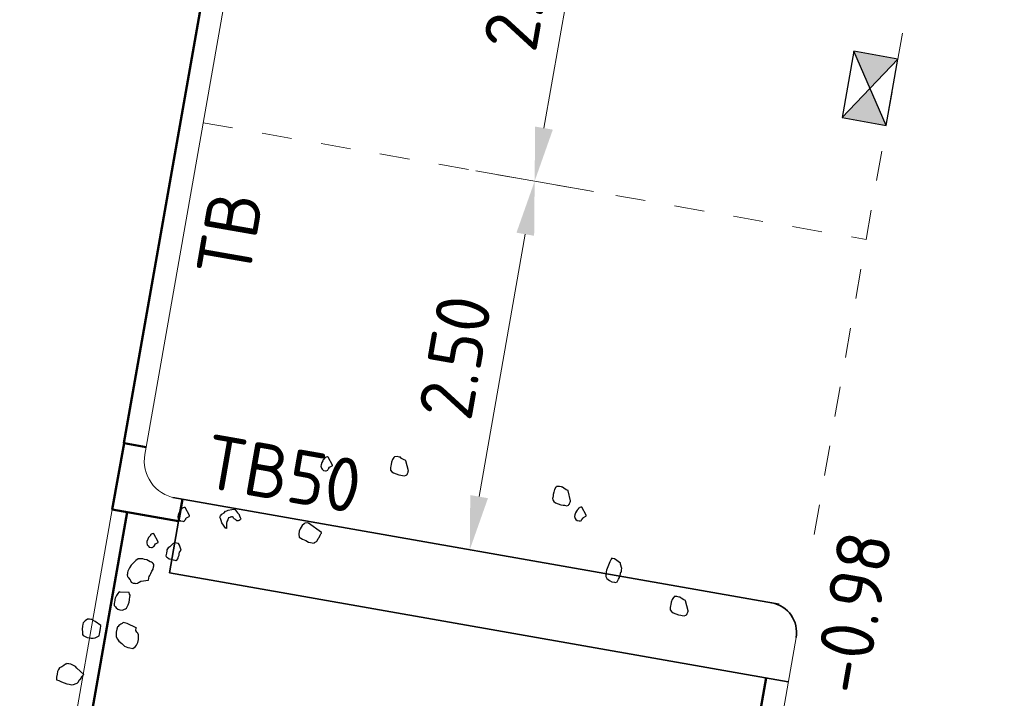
# Model space of a CAD drawing. Header units: metres. Extents: x 2514 to 227642, y 1683 to 852646.
# Tile 70 of 256: x 113568.57 to 113575.15, y 426421.13 to 426425.67. Entities that reach past the tile are written whole.
import ezdxf

# ---------------------------------------------------------------- set-up
doc = ezdxf.new("R2010")
doc.units = ezdxf.units.M
doc.linetypes.add('VW-1-1_STREEP', pattern=[2, 1, -1])
doc.layers.get('Defpoints').update_dxf_attribs({"color": 244, "lineweight": 35})
for name, color, linetype, lineweight in [('N-WE-GR-BOOM-S', 94, 'Continuous', 25), ('N-WE-RI-HWA_KOLK-S', 150, 'Continuous', 25), ('N-WE-VH-KANTOPSLUITING-T18', 1, 'Continuous', 18), ('N-WE-VH-KANTOPSLUITING_ACHTERKANTBAND-G', 1, 'Continuous', 50), ('N-WE-VH-KANTOPSLUITING_OPSLUITBAND_100X200-G', 1, 'Continuous', 18), ('N-WE-VH-KANTOPSLUITING_TALUDBAND-G', 2, 'Continuous', 35), ('N-WE-VH-KANTOPSLUITING_TROTTOIRBAND_130 150-G', 2, 'Continuous', 13), ('N-WE-VH-M', 7, 'Continuous', 18), ('N-WE-VH-NAP-T18', 1, 'Continuous', 18), ('N-WE-VW-MARKERING_LANGS_STREEP_11_010-G', 7, 'VW-1-1_STREEP', 13)]:
    doc.layers.add(name, color=color, linetype=linetype, lineweight=lineweight)
doc.styles.add('ISO', font='NLCS-ISO.ttf')
doc.styles.add('NLCS-ISO-M200-T18', font='NLCS-ISO.ttf', dxfattribs={"height": 0.36})
doc.dimstyles.new('NLCS-M200-T18-PIJL_L2_H1', dxfattribs={"dimscale": 0.2, "dimtxt": 2.5, "dimasz": 1.8, "dimexe": 2, "dimexo": 2, "dimgap": 0.7, "dimtad": 1, "dimzin": 0, "dimdsep": 46, "dimtxsty": 'NLCS-ISO-M200-T18', "dimcen": 0, "dimdle": 2, "dimclrd": 256, "dimclre": 256, "dimclrt": 1, "dimadec": 1, "dimazin": 0, "dimtfac": 1, "dimtdec": 3, "dimtofl": 0, "dimtmove": 0, "dimatfit": 3, "dimfxl": 2, "dimfxlon": 1, "dimtfillclr": 256, "dimtolj": 1, "dimtzin": 0, "dimlwd": -1, "dimlwe": -1, "dimarcsym": 0})

# ---------------------------------------------------------------- blocks, each defined once
blk = doc.blocks.new('SGR-BOOM_11')
at = {"flags": 128}
for points in [[(-0.601, 4.681), (-0.657, 4.805), (-0.657, 4.811), (-0.681, 4.817), (-0.719, 4.829), (-0.737, 4.842), (-0.743, 4.842), (-0.75, 4.842), (-0.781, 4.842), (-0.812, 4.835), (-0.818, 4.835), (-0.818, 4.829), (-0.824, 4.823), (-0.836, 4.792), (-0.843, 4.755), (-0.843, 4.724), (-0.843, 4.706), (-0.843, 4.681), (-0.843, 4.668), (-0.836, 4.65), (-0.818, 4.631), (-0.793, 4.619), (-0.756, 4.613), (-0.719, 4.607), (-0.688, 4.607), (-0.669, 4.607), (-0.638, 4.607), (-0.62, 4.619), (-0.613, 4.625), (-0.607, 4.631), (-0.607, 4.643), (-0.601, 4.662), (-0.601, 4.675), (-0.601, 4.681)], [(1.603, 4.662), (1.548, 4.786), (1.548, 4.792), (1.523, 4.798), (1.486, 4.811), (1.467, 4.823), (1.461, 4.823), (1.455, 4.823), (1.424, 4.823), (1.393, 4.817), (1.387, 4.817), (1.387, 4.811), (1.381, 4.805), (1.368, 4.774), (1.362, 4.736), (1.362, 4.706), (1.362, 4.687), (1.362, 4.662), (1.362, 4.65), (1.368, 4.631), (1.387, 4.613), (1.412, 4.6), (1.449, 4.594), (1.486, 4.588), (1.517, 4.588), (1.536, 4.588), (1.566, 4.588), (1.585, 4.6), (1.591, 4.607), (1.597, 4.613), (1.597, 4.625), (1.603, 4.643), (1.603, 4.656), (1.603, 4.662)], [(-1.614, 4.582), (-1.69, 4.677), (-1.696, 4.677), (-1.702, 4.677), (-1.715, 4.671), (-1.721, 4.665), (-1.733, 4.653), (-1.733, 4.646), (-1.746, 4.628), (-1.752, 4.615), (-1.758, 4.59), (-1.764, 4.559), (-1.764, 4.541), (-1.752, 4.516), (-1.739, 4.504), (-1.721, 4.491), (-1.69, 4.491), (-1.684, 4.491), (-1.665, 4.504), (-1.665, 4.51), (-1.659, 4.516), (-1.653, 4.529), (-1.653, 4.535), (-1.647, 4.547), (-1.614, 4.57), (-1.614, 4.576), (-1.614, 4.582)], [(1.843, 4.507), (1.767, 4.602), (1.761, 4.602), (1.755, 4.602), (1.742, 4.596), (1.736, 4.59), (1.724, 4.578), (1.724, 4.571), (1.712, 4.553), (1.705, 4.54), (1.699, 4.515), (1.693, 4.485), (1.693, 4.466), (1.705, 4.441), (1.717, 4.429), (1.736, 4.416), (1.767, 4.416), (1.773, 4.416), (1.792, 4.429), (1.792, 4.435), (1.798, 4.441), (1.804, 4.454), (1.804, 4.46), (1.811, 4.472), (1.843, 4.495), (1.843, 4.501), (1.843, 4.507)], [(2.406, 3.956), (2.319, 4), (2.288, 4), (2.282, 4), (2.275, 3.987), (2.263, 3.95), (2.251, 3.901), (2.238, 3.833), (2.238, 3.783), (2.245, 3.746), (2.263, 3.721), (2.3, 3.702), (2.337, 3.69), (2.369, 3.69), (2.387, 3.69), (2.406, 3.702), (2.412, 3.721), (2.418, 3.74), (2.424, 3.764), (2.424, 3.783), (2.43, 3.795), (2.43, 3.814), (2.43, 3.826), (2.43, 3.839), (2.437, 3.845), (2.437, 3.869), (2.437, 3.888), (2.406, 3.944), (2.406, 3.956)], [(-2.87, 3.503), (-2.935, 3.566), (-2.951, 3.593), (-2.966, 3.619), (-2.976, 3.636), (-2.971, 3.653), (-2.959, 3.681), (-2.93, 3.705), (-2.915, 3.728), (-2.898, 3.737), (-2.882, 3.747), (-2.836, 3.766), (-2.812, 3.773), (-2.798, 3.774), (-2.787, 3.766), (-2.769, 3.748), (-2.754, 3.735), (-2.743, 3.727), (-2.739, 3.722), (-2.731, 3.719), (-2.728, 3.714), (-2.725, 3.709), (-2.722, 3.704), (-2.719, 3.698), (-2.712, 3.687), (-2.709, 3.682), (-2.706, 3.677), (-2.703, 3.671), (-2.697, 3.661), (-2.699, 3.652), (-2.704, 3.649), (-2.712, 3.637), (-2.718, 3.634), (-2.728, 3.628), (-2.742, 3.627), (-2.754, 3.635), (-2.757, 3.64), (-2.765, 3.643), (-2.782, 3.647), (-2.794, 3.655), (-2.8, 3.666), (-2.811, 3.673), (-2.817, 3.67), (-2.822, 3.667), (-2.833, 3.661), (-2.838, 3.658), (-2.844, 3.655), (-2.86, 3.645), (-2.867, 3.62), (-2.873, 3.595), (-2.875, 3.572), (-2.871, 3.553), (-2.867, 3.534), (-2.866, 3.52), (-2.863, 3.515), (-2.86, 3.509), (-2.865, 3.506), (-2.87, 3.503)], [(-1.602, 3.668), (-1.794, 3.761), (-1.813, 3.761), (-1.844, 3.755), (-1.85, 3.743), (-1.875, 3.718), (-1.893, 3.668), (-1.899, 3.637), (-1.899, 3.594), (-1.887, 3.557), (-1.837, 3.538), (-1.788, 3.526), (-1.751, 3.513), (-1.676, 3.513), (-1.67, 3.52), (-1.646, 3.538), (-1.639, 3.551), (-1.633, 3.582), (-1.621, 3.6), (-1.614, 3.631), (-1.608, 3.65), (-1.602, 3.662), (-1.602, 3.668)], [(-3.38, 3.587), (-3.456, 3.682), (-3.462, 3.682), (-3.468, 3.682), (-3.481, 3.675), (-3.487, 3.669), (-3.499, 3.657), (-3.499, 3.651), (-3.512, 3.632), (-3.518, 3.62), (-3.524, 3.595), (-3.53, 3.564), (-3.53, 3.545), (-3.518, 3.521), (-3.505, 3.508), (-3.487, 3.496), (-3.456, 3.496), (-3.45, 3.496), (-3.431, 3.508), (-3.431, 3.515), (-3.425, 3.521), (-3.419, 3.533), (-3.419, 3.539), (-3.413, 3.552), (-3.38, 3.575), (-3.38, 3.581), (-3.38, 3.587)], [(3.406, 3.486), (3.35, 3.61), (3.35, 3.615), (3.325, 3.622), (3.288, 3.634), (3.269, 3.646), (3.263, 3.646), (3.257, 3.646), (3.226, 3.646), (3.195, 3.64), (3.189, 3.64), (3.189, 3.634), (3.183, 3.628), (3.17, 3.597), (3.164, 3.56), (3.164, 3.529), (3.164, 3.51), (3.164, 3.486), (3.164, 3.473), (3.17, 3.455), (3.189, 3.436), (3.214, 3.423), (3.251, 3.417), (3.288, 3.411), (3.319, 3.411), (3.338, 3.411), (3.368, 3.411), (3.387, 3.423), (3.393, 3.43), (3.399, 3.436), (3.399, 3.448), (3.406, 3.467), (3.406, 3.479), (3.406, 3.486)], [(-3.73, 3.171), (-3.806, 3.265), (-3.812, 3.265), (-3.818, 3.265), (-3.831, 3.259), (-3.837, 3.253), (-3.849, 3.241), (-3.849, 3.234), (-3.861, 3.216), (-3.868, 3.203), (-3.874, 3.178), (-3.88, 3.147), (-3.88, 3.129), (-3.868, 3.104), (-3.855, 3.092), (-3.837, 3.079), (-3.806, 3.079), (-3.799, 3.079), (-3.781, 3.092), (-3.781, 3.098), (-3.775, 3.104), (-3.769, 3.117), (-3.769, 3.123), (-3.762, 3.135), (-3.73, 3.158), (-3.73, 3.164), (-3.73, 3.171)], [(-3.41, 3.111), (-3.443, 3.176), (-3.462, 3.195), (-3.487, 3.195), (-3.512, 3.195), (-3.53, 3.182), (-3.567, 3.132), (-3.586, 3.114), (-3.598, 3.083), (-3.598, 3.071), (-3.598, 3.04), (-3.598, 3.003), (-3.592, 2.996), (-3.586, 2.99), (-3.574, 2.984), (-3.549, 2.972), (-3.518, 2.972), (-3.493, 2.965), (-3.468, 2.965), (-3.456, 2.965), (-3.45, 2.965), (-3.443, 2.972), (-3.431, 2.99), (-3.431, 3.003), (-3.431, 3.015), (-3.425, 3.04), (-3.425, 3.058), (-3.425, 3.083), (-3.41, 3.111)], [(-3.772, 2.642), (-3.772, 2.668), (-3.772, 2.674), (-3.772, 2.693), (-3.765, 2.705), (-3.753, 2.736), (-3.747, 2.767), (-3.734, 2.798), (-3.734, 2.829), (-3.734, 2.841), (-3.734, 2.848), (-3.734, 2.86), (-3.747, 2.872), (-3.759, 2.879), (-3.772, 2.885), (-3.79, 2.885), (-3.815, 2.897), (-3.84, 2.904), (-3.871, 2.904), (-3.895, 2.909), (-3.933, 2.904), (-3.957, 2.897), (-3.982, 2.872), (-4.007, 2.835), (-4.032, 2.798), (-4.05, 2.761), (-4.05, 2.749), (-4.063, 2.711), (-4.063, 2.693), (-4.063, 2.687), (-4.063, 2.681), (-4.063, 2.674), (-4.063, 2.668), (-4.063, 2.662), (-4.056, 2.643), (-4.05, 2.637), (-4.044, 2.631), (-4.013, 2.606), (-4.007, 2.594), (-3.995, 2.575), (-3.976, 2.569), (-3.964, 2.569), (-3.945, 2.569), (-3.933, 2.569), (-3.908, 2.575), (-3.895, 2.588), (-3.889, 2.594), (-3.871, 2.612), (-3.772, 2.642), (-3.772, 2.642), (-3.772, 2.642)], [(-3.995, 2.433), (-4.118, 2.42), (-4.125, 2.42), (-4.131, 2.414), (-4.143, 2.396), (-4.156, 2.365), (-4.168, 2.327), (-4.168, 2.309), (-4.168, 2.297), (-4.168, 2.278), (-4.168, 2.253), (-4.162, 2.228), (-4.143, 2.216), (-4.131, 2.204), (-4.106, 2.191), (-4.081, 2.185), (-4.044, 2.185), (-4.019, 2.204), (-4.007, 2.21), (-3.995, 2.222), (-3.982, 2.272), (-3.976, 2.309), (-3.976, 2.34), (-3.976, 2.352), (-3.976, 2.371), (-3.976, 2.402), (-3.988, 2.414), (-3.995, 2.433)], [(-4.292, 1.937), (-4.379, 1.975), (-4.397, 1.981), (-4.416, 1.993), (-4.44, 1.993), (-4.459, 1.993), (-4.484, 1.987), (-4.509, 1.962), (-4.533, 1.931), (-4.533, 1.912), (-4.533, 1.882), (-4.533, 1.844), (-4.521, 1.807), (-4.515, 1.776), (-4.502, 1.764), (-4.484, 1.758), (-4.447, 1.745), (-4.416, 1.745), (-4.391, 1.745), (-4.366, 1.752), (-4.341, 1.758), (-4.317, 1.776), (-4.292, 1.795), (-4.292, 1.801), (-4.292, 1.82), (-4.292, 1.844), (-4.292, 1.869), (-4.292, 1.9), (-4.292, 1.925), (-4.292, 1.937)], [(-4.403, 1.25), (-4.509, 1.318), (-4.533, 1.337), (-4.571, 1.349), (-4.601, 1.355), (-4.626, 1.355), (-4.632, 1.355), (-4.651, 1.355), (-4.657, 1.349), (-4.67, 1.343), (-4.688, 1.324), (-4.713, 1.3), (-4.738, 1.281), (-4.75, 1.256), (-4.756, 1.231), (-4.756, 1.194), (-4.756, 1.151), (-4.756, 1.132), (-4.75, 1.12), (-4.719, 1.114), (-4.682, 1.102), (-4.645, 1.095), (-4.608, 1.089), (-4.577, 1.089), (-4.539, 1.089), (-4.515, 1.095), (-4.484, 1.114), (-4.471, 1.12), (-4.465, 1.132), (-4.459, 1.138), (-4.447, 1.17), (-4.44, 1.176), (-4.428, 1.201), (-4.428, 1.213), (-4.409, 1.244), (-4.403, 1.25)]]:
    blk.add_lwpolyline(points, close=True, dxfattribs=at)
blk.add_lwpolyline([(-3.821, 1.987), (-3.951, 2.024), (-3.988, 2.024), (-4.007, 2.024), (-4.019, 2.011), (-4.032, 1.999), (-4.056, 1.975), (-4.063, 1.962), (-4.069, 1.956), (-4.075, 1.925), (-4.075, 1.882), (-4.069, 1.838), (-4.063, 1.82), (-4.044, 1.795), (-4.019, 1.77), (-3.976, 1.745), (-3.933, 1.72), (-3.889, 1.708), (-3.858, 1.708), (-3.821, 1.708), (-3.79, 1.739), (-3.778, 1.758), (-3.765, 1.795), (-3.765, 1.838), (-3.772, 1.875), (-3.778, 1.9), (-3.79, 1.919), (-3.803, 1.931), (-3.821, 1.95), (-3.821, 1.987), (-3.821, 1.993)], dxfattribs=at)
blk = doc.blocks.new('N-SRI-KOLK_STRAAT_450X300-SO')
h = blk.add_hatch(color=256)
h.dxf.hatch_style = 1
h.paths.add_polyline_path([(0, 0.75), (-1.125, 1.5), (-1.125, 0)])
h.paths.add_polyline_path([(1.125, 1.5), (0, 0.75), (1.125, 0)])
for p, q in [((-1.125, 0), (1.125, 1.5)), ((1.125, 0), (-1.125, 1.5))]:
    blk.add_line(p, q)
at = {"flags": 128}
blk.add_lwpolyline([(-1.125, 0), (1.125, 0), (1.125, 1.5), (-1.125, 1.5)], close=True, dxfattribs=at)
blk = doc.blocks.new('hoekblok inw. 25')
at = {"layer": 'N-WE-VH-KANTOPSLUITING_ACHTERKANTBAND-G', "ltscale": 0.2, "flags": 128}
blk.add_lwpolyline([(-0.45, 0.15), (-0.45, 0), (0, 0), (0, 0.45), (-0.15, 0.45)], dxfattribs=at)
at = {"layer": 'N-WE-VH-KANTOPSLUITING_TROTTOIRBAND_130 150-G', "ltscale": 0.2, "flags": 128}
blk.add_lwpolyline([(-0.15, 0.45), (-0.15, 0.4, -0.414214), (-0.4, 0.15), (-0.45, 0.15)], format="xyb", dxfattribs=at)
blk = doc.blocks.new('*D743')
at = {"layer": 'Defpoints', "color": 0, "transparency": 16777216}
for p in [(113570.9248, 426427.318), (113572.4467, 426427.05), (113570.4913, 426424.8559)]:
    blk.add_point(p, dxfattribs=at)
at = {"layer": 'N-WE-VH-M', "transparency": 16777216}
for p, q in [((113572.0527, 426427.1194), (113572.8406, 426426.9807)), ((113572.0756, 426424.9425), (113572.3842, 426426.6955)), ((113571.6192, 426424.6573), (113572.4071, 426424.5186))]:
    blk.add_line(p, q, dxfattribs=at)
for points in [[(113572.3252, 426426.7059), (113572.4433, 426426.6851), (113572.4467, 426427.05)], [(113572.0165, 426424.9529), (113572.1347, 426424.9321), (113572.0131, 426424.5879)]]:
    blk.add_solid(points, dxfattribs=at)
at = {"layer": 'N-WE-VH-M', "color": 1, "transparency": 16777216, "insert": (113571.9148, 426425.8745), "char_height": 0.36, "attachment_point": 5, "rotation": 80.01356, "style": 'NLCS-ISO-M200-T18'}
blk.add_mtext('\\A1;2.50', dxfattribs=at)
blk = doc.blocks.new('*D742')
at = {"layer": 'Defpoints', "color": 0, "transparency": 16777216}
for p in [(113570.4913, 426424.8559), (113572.0131, 426424.5879), (113570.0577, 426422.3938)]:
    blk.add_point(p, dxfattribs=at)
at = {"layer": 'N-WE-VH-M', "transparency": 16777216}
for p, q in [((113571.6192, 426424.6573), (113572.4071, 426424.5186)), ((113571.642, 426422.4803), (113571.9507, 426424.2334)), ((113571.1857, 426422.1952), (113571.9735, 426422.0564))]:
    blk.add_line(p, q, dxfattribs=at)
for points in [[(113571.8916, 426424.2438), (113572.0098, 426424.223), (113572.0131, 426424.5879)], [(113571.5829, 426422.4907), (113571.7011, 426422.4699), (113571.5796, 426422.1258)]]:
    blk.add_solid(points, dxfattribs=at)
at = {"layer": 'N-WE-VH-M', "color": 1, "transparency": 16777216, "insert": (113571.4812, 426423.4124), "char_height": 0.36, "attachment_point": 5, "rotation": 80.01356, "style": 'NLCS-ISO-M200-T18'}
blk.add_mtext('\\A1;2.50', dxfattribs=at)

msp = doc.modelspace()

# ---------------------------------------------------------------- linework, layer by layer
at = {"layer": 'N-WE-VH-KANTOPSLUITING_ACHTERKANTBAND-G', "ltscale": 0.2}
for points in [[(113569.268, 426422.8374), (113582.4215, 426497.5382), (113587.0011, 426496.7319), (113588.2056, 426496.5197)], [(113572.6236, 426417.6856), (113568.5875, 426418.3963), (113569.2884, 426422.3768)], [(113573.2425, 426419.4598), (113573.5056, 426420.9541), (113573.5611, 426421.2692)]]:
    msp.add_lwpolyline(points, dxfattribs=at)
at = {"layer": 'N-WE-VH-KANTOPSLUITING_OPSLUITBAND_100X200-G', "ltscale": 0.2}
msp.add_lwpolyline([(113572.5724, 426417.5931), (113568.4717, 426418.3151), (113569.1899, 426422.3943)], dxfattribs=at)
at = {"layer": 'N-WE-VH-KANTOPSLUITING_TALUDBAND-G', "ltscale": 0.1}
msp.add_line((113569.5954, 426422.4752), (113573.6478, 426421.7616), dxfattribs=at)
at = {"layer": 'N-WE-VH-KANTOPSLUITING_TALUDBAND-G', "ltscale": 0.2}
msp.add_line((113569.5724, 426421.9715), (113573.7088, 426421.2432), dxfattribs=at)
at = {"layer": 'N-WE-VH-KANTOPSLUITING_TALUDBAND-G', "ltscale": 0.2, "flags": 128}
msp.add_lwpolyline([(113569.633, 426422.3157), (113569.5724, 426421.9715)], dxfattribs=at)
at = {"layer": 'N-WE-VH-KANTOPSLUITING_TALUDBAND-G', "ltscale": 0.2}
msp.add_arc((113573.5639, 426421.5733), 0.2, 350.01356, 80.01356, dxfattribs=at)
at = {"layer": 'N-WE-VH-KANTOPSLUITING_TROTTOIRBAND_130 150-G', "ltscale": 0.2}
for points in [[(113569.4157, 426422.8113), (113582.4913, 426497.0694)], [(113573.3902, 426419.4338), (113573.6533, 426420.9281), (113573.7608, 426421.5386)]]:
    msp.add_lwpolyline(points, dxfattribs=at)
at = {"layer": 'N-WE-VW-MARKERING_LANGS_STREEP_11_010-G', "ltscale": 0.2}
for p, q in [((113573.8822, 426422.228), (113586.9751, 426496.5841)), ((113569.7972, 426424.9781), (113574.229, 426424.1977))]:
    msp.add_line(p, q, dxfattribs=at)

# ---------------------------------------------------------------- block references
at = {"ltscale": 0.2, "rotation": 259.9471167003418}
msp.add_blockref('hoekblok inw. 25', (113569.1899, 426422.3943), dxfattribs=at)
at = {"layer": 'N-WE-GR-BOOM-S', "ltscale": 0.2, "xscale": 0.5, "yscale": 0.5, "rotation": 350.0500476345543}
msp.add_blockref('SGR-BOOM_11', (113571.0604, 426420.2954), dxfattribs=at)
at = {"layer": 'N-WE-RI-HWA_KOLK-S', "ltscale": 0.2, "xscale": 0.2, "yscale": 0.2, "zscale": 0.2, "rotation": 80.01356218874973}
msp.add_blockref('N-SRI-KOLK_STRAAT_450X300-SO', (113574.4025, 426425.1826), dxfattribs=at)

# ---------------------------------------------------------------- texts
at = {"layer": 'N-WE-VH-KANTOPSLUITING-T18', "style": 'NLCS-ISO-M200-T18'}
for s, rotation, p in [('TB', 80.10863, (113570.1034, 426423.9249)), ('TB50', 350.05005, (113569.7837, 426422.5463))]:
    msp.add_text(s, height=0.36, rotation=rotation, dxfattribs=at).set_placement(p)
at = {"layer": 'N-WE-VH-NAP-T18', "style": 'ISO'}
msp.add_text('-0.98', height=0.36, rotation=80.10863, dxfattribs=at).set_placement((113574.2221, 426421.1411))

# ---------------------------------------------------------------- dimensions: what is measured, and where the dimension line sits
at = {"layer": 'N-WE-VH-M'}
for base, p1, p2, picture, middle in [((113572.4467, 426427.05), (113570.4913, 426424.8559), (113570.9248, 426427.318), '*D743', (113571.9148, 426425.8745)), ((113572.0131, 426424.5879), (113570.0577, 426422.3938), (113570.4913, 426424.8559), '*D742', (113571.4812, 426423.4124))]:
    dim = msp.add_linear_dim(base=base, p1=p1, p2=p2, angle=80.01356, dimstyle='NLCS-M200-T18-PIJL_L2_H1', override={"dimclrt": 1}, dxfattribs=at)
    dim.commit()
    dim.dimension.update_dxf_attribs({"geometry": picture, "text_midpoint": middle})

doc.saveas('drawing.dxf')
